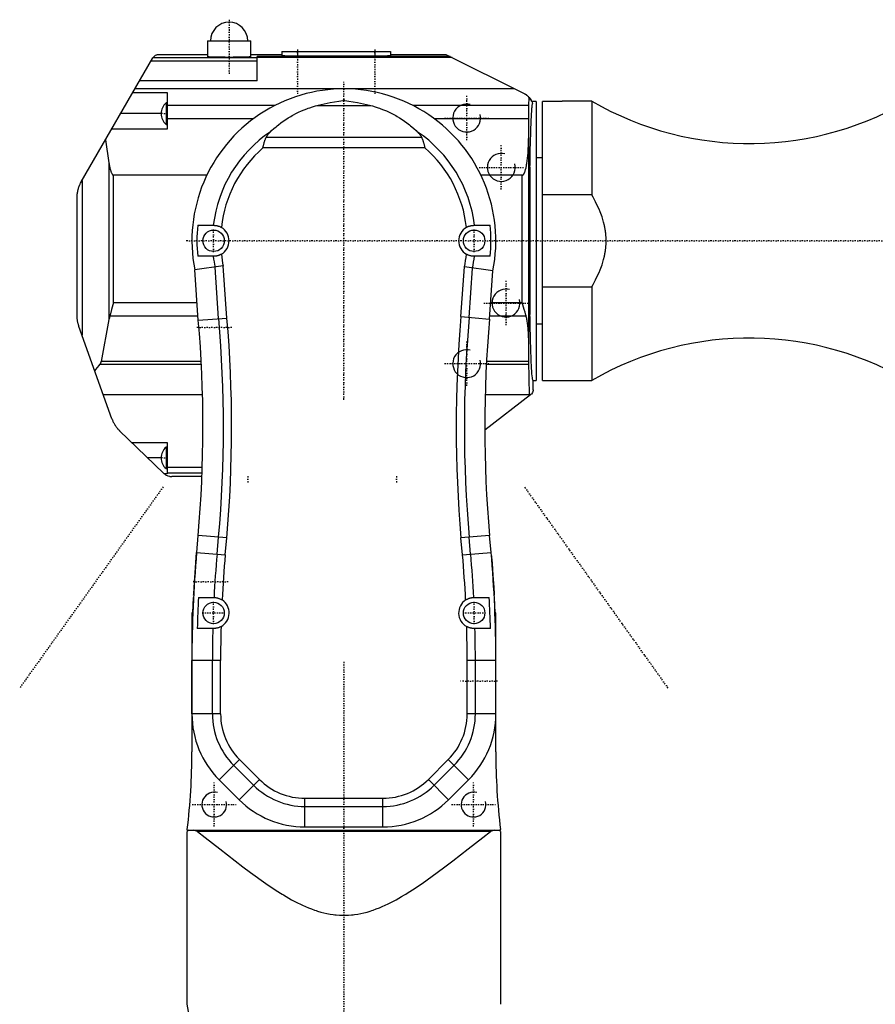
# Model space of a CAD drawing. Extents: x -216 to 565, y -1 to 791.
# Tile 3 of 4: x -5 to 271, y 474 to 791. Entities that reach past the tile are written whole.
import ezdxf

# ---------------------------------------------------------------- set-up
doc = ezdxf.new("R2010")
doc.units = 0
doc.linetypes.add('CENTER', pattern=[1.5, 0.45, -0.5, 0.05, -0.5])
for name, color, linetype in [('AM_0', 7, 'CONTINUOUS'), ('AM_10', 7, 'CONTINUOUS'), ('AM_7', 7, 'CENTER')]:
    doc.layers.add(name, color=color, linetype=linetype)

msp = doc.modelspace()

# ---------------------------------------------------------------- linework, layer by layer
at = {"layer": 'AM_0', "color": 7, "linetype": 'CONTINUOUS'}
for p, q in [((56, 784.5), (56, 779.35)), ((56, 784.5), (70, 784.5)), ((70, 779.35), (70, 784.5)), ((15.34, 739.02), (38.42, 779)), ((37.89, 778.08), (72, 778.08)), ((38.47, 779.08), (72, 779.08)), ((56, 780), (40.15, 780)), ((80, 780), (70, 780)), ((134.22, 779.39), (72, 779.39)), ((72, 771.59), (72, 779.39)), ((134.86, 779.07), (72, 779.07)), ((80, 781), (80, 779.67)), ((80, 781), (115, 781)), ((85, 781), (85, 779.54)), ((110, 779.54), (85, 779.54)), ((110, 781), (110, 779.54)), ((115, 781), (115, 779.67)), ((133, 780), (115, 780)), ((158.24, 767.38), (133, 780)), ((72, 771.59), (34.14, 771.59)), ((155, 769), (32.65, 769)), ((31.95, 767.79), (43, 767.79)), ((43, 767.79), (43, 756)), ((99.71, 765.21), (100.29, 765.21)), ((159.61, 763.67), (159.77, 766.19)), ((43, 764.45), (42.66, 764.45)), ((42.66, 764.45), (42.66, 757.55)), ((77.77, 763.67), (43, 763.67)), ((91.26, 763.63), (108.74, 763.63)), ((159.61, 763.67), (122.23, 763.67)), ((159.58, 681.08), (159.61, 763.67)), ((162, 764.96), (160.56, 764.96)), ((162, 764.96), (162, 675)), ((164, 675), (164, 764.96)), ((169, 764.96), (164, 764.96)), ((179.96, 765), (171, 765)), ((179.96, 765), (179.96, 734.79)), ((41.1, 761), (28.03, 761)), ((70.74, 759.3), (43, 759.3)), ((159.56, 759.3), (129.26, 759.3)), ((43, 756), (25.14, 756)), ((42.66, 757.55), (43, 757.55)), ((23.16, 752.56), (24.26, 745.1)), ((74.95, 753.4), (125.05, 753.4)), ((126.08, 750), (73.92, 750)), ((164, 746.75), (162, 746.75)), ((24.26, 745.1), (24.26, 694.66)), ((160, 743.8), (160, 696.2)), ((55.8, 741.16), (25.74, 741.16)), ((25.74, 700), (25.74, 741.16)), ((157.53, 741.16), (144.2, 741.16)), ((157.53, 700), (157.53, 741.16)), ((15.6, 739.47), (15.6, 689.53)), ((14, 695.75), (14, 734.02)), ((179.96, 734.79), (164, 734.79)), ((52.86, 725), (58, 725)), ((142, 725), (147.14, 725)), ((58, 715), (52.86, 715)), ((147.14, 715), (142, 715)), ((61.09, 711.88), (51.9, 710.64)), ((59.62, 694.91), (58.46, 711.51)), ((62.26, 695.1), (61.09, 711.88)), ((137.73, 695.55), (138.85, 711.6)), ((148.03, 710.32), (138.85, 711.6)), ((140.37, 695.32), (141.48, 711.22)), ((53.03, 694.45), (51.9, 710.64)), ((146.95, 694.74), (148.03, 710.32)), ((164, 705.21), (179.96, 705.21)), ((179.96, 705.21), (179.96, 675)), ((52.65, 700), (25.74, 700)), ((157.53, 700), (147.31, 700)), ((52.95, 695.72), (24.51, 695.72)), ((137.73, 695.55), (146.96, 694.74)), ((158.76, 695.72), (147.01, 695.72)), ((25.21, 662.57), (14.58, 692.39)), ((24.26, 694.66), (21.69, 681.08)), ((53.03, 694.45), (62.29, 695.1)), ((162, 693.25), (164, 693.25)), ((54.05, 680.08), (21.24, 680.08)), ((54, 681.08), (21.69, 681.08)), ((159.59, 680.08), (145.95, 680.08)), ((159.58, 681.08), (146, 681.08)), ((159.85, 670.37), (159.58, 681.08)), ((161, 675), (162, 675)), ((161, 671.98), (161, 675)), ((164, 675), (179.96, 675)), ((54.42, 670.37), (22.43, 670.37)), ((145.44, 659), (160.22, 670.4)), ((159.85, 670.37), (145.58, 670.37)), ((159.85, 670.11), (159.85, 670.37)), ((41.81, 645.12), (27.69, 658.73)), ((31.56, 655), (43, 655)), ((43, 655), (43, 644.84)), ((43, 653.45), (42.66, 653.45)), ((42.66, 653.45), (42.66, 646.55)), ((41.1, 650), (36.75, 650)), ((43, 644.84), (42.13, 644.84)), ((42.66, 646.55), (43, 646.55)), ((54.35, 646.86), (43, 646.86)), ((54.29, 645.05), (43, 645.05)), ((54.25, 644), (44.58, 644)), ((52.56, 619.54), (53.04, 625.02)), ((62.25, 624.21), (53.04, 625.02)), ((59.13, 618.96), (59.61, 624.44)), ((61.77, 618.73), (62.25, 624.21)), ((146.96, 625.02), (137.75, 624.21)), ((138.23, 618.73), (137.75, 624.21)), ((140.87, 618.96), (140.39, 624.44)), ((147.44, 619.54), (146.96, 625.02)), ((51.89, 611.38), (52.52, 619.54)), ((52.52, 619.54), (61.77, 618.73)), ((138.23, 618.73), (147.48, 619.54)), ((147.57, 618.41), (147.6, 618.04)), ((51.69, 608.09), (51.92, 611.68)), ((51.58, 606.2), (51.69, 608.09)), ((51.3, 600), (51.52, 605)), ((51.56, 605.7), (51.58, 606.2)), ((53.12, 605), (58.13, 605)), ((141.87, 605), (146.88, 605)), ((148.42, 606.2), (148.44, 605.7)), ((148.48, 605), (148.7, 600)), ((51, 600), (51, 555.17)), ((51.3, 600), (51, 600)), ((149, 600), (148.7, 600)), ((149, 555.17), (149, 600)), ((58, 595), (52.73, 595)), ((147.27, 595), (142, 595)), ((51, 567.43), (51, 584.68)), ((60.25, 584.68), (51, 584.68)), ((57.6, 567.43), (57.6, 584.68)), ((60.25, 567.43), (60.25, 584.68)), ((149, 584.68), (139.75, 584.68)), ((139.75, 567.43), (139.75, 584.68)), ((142.4, 567.43), (142.4, 584.68)), ((149, 567.43), (149, 584.68)), ((60.25, 567.43), (51, 567.43)), ((149, 567.43), (139.75, 567.43)), ((66.33, 552.75), (59.79, 546.21)), ((72.76, 546.33), (66.33, 552.75)), ((127.24, 546.33), (133.67, 552.75)), ((140.21, 546.21), (133.67, 552.75)), ((70.88, 544.45), (64.45, 550.88)), ((129.12, 544.45), (135.55, 550.88)), ((66.22, 539.79), (59.79, 546.21)), ((72.76, 546.33), (66.22, 539.79)), ((133.78, 539.79), (127.24, 546.33)), ((133.78, 539.79), (140.21, 546.21)), ((87.43, 531), (87.43, 540.25)), ((87.43, 540.25), (112.57, 540.25)), ((112.57, 531), (112.57, 540.25)), ((87.43, 537.6), (112.57, 537.6)), ((87.43, 531), (112.57, 531)), ((49.5, 530), (49.5, 530.16)), ((50, 530), (49.5, 529.5)), ((49.5, 530), (150.5, 530)), ((49.5, 473.81), (49.5, 529.5)), ((52.75, 529.5), (51.48, 530)), ((147.25, 529.5), (52.75, 529.5)), ((148.52, 530), (147.25, 529.5)), ((150.5, 529.5), (150, 530)), ((150.5, 530), (150.5, 530.16)), ((150.5, 529.5), (150.5, 473.81))]:
    msp.add_line(p, q, dxfattribs=at)
for points in [[(38.47, 779.08, 0), (38.47, 779.08, 0), (38.47, 779.08, 0), (38.47, 779.08, 0), (38.47, 779.08, 0), (38.47, 779.08, 0), (38.47, 779.08, 0), (38.47, 779.07, 0), (38.46, 779.07, 0), (38.46, 779.07, 0), (38.46, 779.06, 0), (38.46, 779.06, 0), (38.46, 779.06, 0), (38.45, 779.05, 0), (38.45, 779.05, 0), (38.45, 779.04, 0), (38.44, 779.03, 0), (38.44, 779.03, 0), (38.44, 779.02, 0), (38.43, 779.02, 0), (38.43, 779.01, 0), (38.43, 779, 0), (38.42, 779, 0)], [(40.15, 780, 0), (40.15, 780, 0), (40.15, 780, 0), (40.15, 780, 0), (40.15, 780, 0), (40.14, 780, 0), (40.14, 780, 0), (40.14, 780, 0), (40.13, 780, 0), (40.13, 780, 0), (40.13, 780, 0), (40.13, 780, 0), (40.13, 780, 0), (40.12, 780, 0), (40.12, 780, 0), (40.12, 780, 0), (40.11, 780, 0), (40.11, 780, 0), (40.11, 780, 0), (40.11, 780, 0), (40.1, 780, 0), (40.1, 780, 0), (40.1, 780, 0), (40.1, 780, 0), (40.09, 780, 0), (40.09, 780, 0), (40.09, 780, 0), (40.09, 780, 0), (40.09, 780, 0), (40.08, 780, 0), (40.08, 780, 0), (40.08, 780, 0), (40.07, 780, 0), (40.07, 780, 0), (40.07, 780, 0), (40.07, 780, 0), (40.06, 780, 0), (40.06, 780, 0), (40.06, 780, 0), (40.05, 780, 0), (40.05, 780, 0), (40.05, 780, 0), (40.05, 780, 0), (40.05, 780, 0), (40.03, 780, 0), (40.02, 780, 0), (40, 779.99, 0), (39.99, 779.99, 0), (39.98, 779.99, 0), (39.96, 779.99, 0), (39.94, 779.99, 0), (39.92, 779.99, 0), (39.91, 779.98, 0), (39.89, 779.98, 0), (39.88, 779.98, 0), (39.87, 779.98, 0), (39.85, 779.98, 0), (39.83, 779.97, 0), (39.82, 779.97, 0), (39.77, 779.96, 0), (39.66, 779.94, 0), (39.55, 779.91, 0), (39.2, 779.76, 0), (38.68, 779.35, 0), (38.47, 779.08, 0)], [(70, 779.35, 0), (70, 779.34, 0), (69.99, 779.34, 0), (69.98, 779.33, 0), (69.97, 779.33, 0), (69.96, 779.33, 0), (69.94, 779.32, 0), (69.91, 779.32, 0), (69.88, 779.31, 0), (69.83, 779.31, 0), (69.79, 779.3, 0), (69.76, 779.3, 0), (69.73, 779.3, 0), (69.68, 779.29, 0), (69.61, 779.29, 0), (69.54, 779.28, 0), (69.47, 779.28, 0), (69.39, 779.27, 0), (69.34, 779.27, 0), (69.3, 779.27, 0), (69.21, 779.26, 0), (69.11, 779.26, 0), (69.06, 779.25, 0), (69.01, 779.25, 0), (68.9, 779.25, 0), (68.79, 779.24, 0), (68.73, 779.24, 0), (68.68, 779.24, 0), (68.55, 779.23, 0), (68.43, 779.23, 0), (68.3, 779.23, 0), (68.16, 779.22, 0), (68.02, 779.22, 0), (67.95, 779.22, 0), (67.88, 779.21, 0), (67.73, 779.21, 0), (67.58, 779.21, 0), (67.42, 779.2, 0), (67.26, 779.2, 0), (67.1, 779.2, 0), (67.02, 779.2, 0), (66.93, 779.19, 0), (66.76, 779.19, 0), (66.59, 779.19, 0), (66.41, 779.19, 0), (66.23, 779.18, 0), (66.05, 779.18, 0), (65.96, 779.18, 0), (65.87, 779.18, 0), (65.68, 779.18, 0), (65.49, 779.17, 0), (65.3, 779.17, 0), (65.1, 779.17, 0), (64.91, 779.17, 0), (64.81, 779.17, 0), (64.71, 779.17, 0), (64.52, 779.17, 0), (64.32, 779.17, 0), (64.12, 779.16, 0), (63.91, 779.16, 0), (63.71, 779.16, 0), (63.61, 779.16, 0), (63.51, 779.16, 0), (63.31, 779.16, 0), (63.1, 779.16, 0), (63, 779.16, 0), (62.9, 779.16, 0), (62.69, 779.16, 0), (62.49, 779.16, 0), (62.39, 779.16, 0), (62.29, 779.16, 0), (62.09, 779.16, 0), (61.88, 779.16, 0), (61.68, 779.17, 0), (61.48, 779.17, 0), (61.29, 779.17, 0), (61.19, 779.17, 0), (61.09, 779.17, 0), (60.9, 779.17, 0), (60.7, 779.17, 0), (60.51, 779.17, 0), (60.32, 779.18, 0), (60.13, 779.18, 0), (60.04, 779.18, 0), (59.95, 779.18, 0), (59.77, 779.18, 0), (59.59, 779.19, 0), (59.41, 779.19, 0), (59.24, 779.19, 0), (59.07, 779.19, 0), (58.98, 779.2, 0), (58.9, 779.2, 0), (58.74, 779.2, 0), (58.58, 779.2, 0), (58.42, 779.21, 0), (58.27, 779.21, 0), (58.12, 779.21, 0), (58.05, 779.22, 0), (57.98, 779.22, 0), (57.84, 779.22, 0), (57.7, 779.23, 0), (57.57, 779.23, 0), (57.45, 779.23, 0), (57.32, 779.24, 0), (57.27, 779.24, 0), (57.21, 779.24, 0), (57.1, 779.25, 0), (56.99, 779.25, 0), (56.94, 779.25, 0), (56.89, 779.26, 0), (56.79, 779.26, 0), (56.7, 779.27, 0), (56.66, 779.27, 0), (56.61, 779.27, 0), (56.53, 779.28, 0), (56.46, 779.28, 0), (56.39, 779.29, 0), (56.32, 779.29, 0), (56.27, 779.3, 0), (56.24, 779.3, 0), (56.21, 779.3, 0), (56.17, 779.31, 0), (56.12, 779.31, 0), (56.09, 779.32, 0), (56.06, 779.32, 0), (56.04, 779.33, 0), (56.03, 779.33, 0), (56.02, 779.33, 0), (56.01, 779.34, 0), (56, 779.34, 0), (56, 779.35, 0)], [(85, 779.54, 0), (84.96, 779.54, 0), (84.89, 779.54, 0), (84.82, 779.54, 0), (84.78, 779.54, 0), (84.75, 779.54, 0), (84.67, 779.54, 0), (84.6, 779.54, 0), (84.53, 779.54, 0), (84.46, 779.54, 0), (84.38, 779.54, 0), (84.35, 779.54, 0), (84.31, 779.54, 0), (84.24, 779.54, 0), (84.17, 779.54, 0), (84.1, 779.54, 0), (84.02, 779.54, 0), (83.95, 779.54, 0), (83.92, 779.54, 0), (83.88, 779.55, 0), (83.81, 779.55, 0), (83.74, 779.55, 0), (83.71, 779.55, 0), (83.67, 779.55, 0), (83.6, 779.55, 0), (83.53, 779.55, 0), (83.5, 779.55, 0), (83.46, 779.55, 0), (83.39, 779.55, 0), (83.32, 779.55, 0), (83.26, 779.55, 0), (83.19, 779.55, 0), (83.12, 779.55, 0), (83.09, 779.55, 0), (83.05, 779.55, 0), (82.99, 779.55, 0), (82.92, 779.55, 0), (82.85, 779.55, 0), (82.79, 779.56, 0), (82.72, 779.56, 0), (82.69, 779.56, 0), (82.66, 779.56, 0), (82.6, 779.56, 0), (82.53, 779.56, 0), (82.47, 779.56, 0), (82.41, 779.56, 0), (82.34, 779.56, 0), (82.31, 779.56, 0), (82.28, 779.56, 0), (82.22, 779.56, 0), (82.16, 779.56, 0), (82.1, 779.57, 0), (82.04, 779.57, 0), (81.99, 779.57, 0), (81.96, 779.57, 0), (81.93, 779.57, 0), (81.87, 779.57, 0), (81.81, 779.57, 0), (81.76, 779.57, 0), (81.7, 779.57, 0), (81.65, 779.58, 0), (81.62, 779.58, 0), (81.6, 779.58, 0), (81.54, 779.58, 0), (81.49, 779.58, 0), (81.46, 779.58, 0), (81.44, 779.58, 0), (81.39, 779.58, 0), (81.34, 779.58, 0), (81.31, 779.58, 0), (81.29, 779.58, 0), (81.24, 779.59, 0), (81.19, 779.59, 0), (81.15, 779.59, 0), (81.1, 779.59, 0), (81.06, 779.59, 0), (81.03, 779.59, 0), (81.01, 779.59, 0), (80.97, 779.6, 0), (80.93, 779.6, 0), (80.88, 779.6, 0), (80.84, 779.6, 0), (80.8, 779.6, 0), (80.78, 779.6, 0), (80.76, 779.6, 0), (80.73, 779.6, 0), (80.69, 779.61, 0), (80.65, 779.61, 0), (80.62, 779.61, 0), (80.58, 779.61, 0), (80.56, 779.61, 0), (80.55, 779.61, 0), (80.52, 779.61, 0), (80.48, 779.62, 0), (80.45, 779.62, 0), (80.42, 779.62, 0), (80.39, 779.62, 0), (80.38, 779.62, 0), (80.37, 779.62, 0), (80.34, 779.63, 0), (80.31, 779.63, 0), (80.29, 779.63, 0), (80.27, 779.63, 0), (80.24, 779.63, 0), (80.23, 779.63, 0), (80.22, 779.63, 0), (80.2, 779.64, 0), (80.18, 779.64, 0), (80.17, 779.64, 0), (80.16, 779.64, 0), (80.14, 779.64, 0), (80.13, 779.64, 0), (80.12, 779.64, 0), (80.11, 779.65, 0), (80.1, 779.65, 0), (80.08, 779.65, 0), (80.07, 779.65, 0), (80.06, 779.65, 0), (80.05, 779.65, 0), (80.04, 779.66, 0), (80.04, 779.66, 0), (80.03, 779.66, 0), (80.02, 779.66, 0), (80.02, 779.66, 0), (80.01, 779.66, 0), (80.01, 779.67, 0), (80, 779.67, 0), (80, 779.67, 0), (80, 779.67, 0), (80, 779.67, 0), (80, 779.67, 0)], [(115, 779.67, 0), (115, 779.67, 0), (115, 779.67, 0), (115, 779.67, 0), (115, 779.67, 0), (114.99, 779.67, 0), (114.99, 779.66, 0), (114.98, 779.66, 0), (114.98, 779.66, 0), (114.97, 779.66, 0), (114.96, 779.66, 0), (114.96, 779.66, 0), (114.95, 779.65, 0), (114.94, 779.65, 0), (114.93, 779.65, 0), (114.92, 779.65, 0), (114.9, 779.65, 0), (114.89, 779.65, 0), (114.88, 779.64, 0), (114.87, 779.64, 0), (114.86, 779.64, 0), (114.84, 779.64, 0), (114.83, 779.64, 0), (114.82, 779.64, 0), (114.8, 779.64, 0), (114.78, 779.63, 0), (114.77, 779.63, 0), (114.76, 779.63, 0), (114.73, 779.63, 0), (114.71, 779.63, 0), (114.69, 779.63, 0), (114.66, 779.63, 0), (114.63, 779.62, 0), (114.62, 779.62, 0), (114.61, 779.62, 0), (114.58, 779.62, 0), (114.55, 779.62, 0), (114.52, 779.62, 0), (114.48, 779.61, 0), (114.45, 779.61, 0), (114.44, 779.61, 0), (114.42, 779.61, 0), (114.38, 779.61, 0), (114.35, 779.61, 0), (114.31, 779.61, 0), (114.27, 779.6, 0), (114.24, 779.6, 0), (114.22, 779.6, 0), (114.2, 779.6, 0), (114.16, 779.6, 0), (114.12, 779.6, 0), (114.07, 779.6, 0), (114.03, 779.6, 0), (113.99, 779.59, 0), (113.97, 779.59, 0), (113.94, 779.59, 0), (113.9, 779.59, 0), (113.85, 779.59, 0), (113.81, 779.59, 0), (113.76, 779.59, 0), (113.71, 779.58, 0), (113.69, 779.58, 0), (113.66, 779.58, 0), (113.61, 779.58, 0), (113.56, 779.58, 0), (113.54, 779.58, 0), (113.51, 779.58, 0), (113.46, 779.58, 0), (113.4, 779.58, 0), (113.38, 779.58, 0), (113.35, 779.58, 0), (113.3, 779.57, 0), (113.24, 779.57, 0), (113.19, 779.57, 0), (113.13, 779.57, 0), (113.07, 779.57, 0), (113.04, 779.57, 0), (113.01, 779.57, 0), (112.96, 779.57, 0), (112.9, 779.57, 0), (112.84, 779.56, 0), (112.78, 779.56, 0), (112.72, 779.56, 0), (112.69, 779.56, 0), (112.66, 779.56, 0), (112.59, 779.56, 0), (112.53, 779.56, 0), (112.47, 779.56, 0), (112.4, 779.56, 0), (112.34, 779.56, 0), (112.31, 779.56, 0), (112.28, 779.56, 0), (112.21, 779.56, 0), (112.15, 779.55, 0), (112.08, 779.55, 0), (112.01, 779.55, 0), (111.95, 779.55, 0), (111.91, 779.55, 0), (111.88, 779.55, 0), (111.81, 779.55, 0), (111.74, 779.55, 0), (111.68, 779.55, 0), (111.61, 779.55, 0), (111.54, 779.55, 0), (111.5, 779.55, 0), (111.47, 779.55, 0), (111.4, 779.55, 0), (111.33, 779.55, 0), (111.29, 779.55, 0), (111.26, 779.55, 0), (111.19, 779.55, 0), (111.12, 779.55, 0), (111.08, 779.54, 0), (111.05, 779.54, 0), (110.98, 779.54, 0), (110.9, 779.54, 0), (110.83, 779.54, 0), (110.76, 779.54, 0), (110.69, 779.54, 0), (110.65, 779.54, 0), (110.62, 779.54, 0), (110.54, 779.54, 0), (110.47, 779.54, 0), (110.4, 779.54, 0), (110.33, 779.54, 0), (110.25, 779.54, 0), (110.22, 779.54, 0), (110.18, 779.54, 0), (110.11, 779.54, 0), (110.04, 779.54, 0), (110, 779.54, 0)], [(91.26, 763.63, 0), (92.7, 763.98, 0), (95.58, 764.58, 0), (98.37, 765.04, 0), (99.71, 765.21, 0)], [(100.29, 765.21, 0), (101.63, 765.04, 0), (104.42, 764.58, 0), (107.3, 763.98, 0), (108.74, 763.63, 0)], [(159.77, 766.19, 0), (159.73, 766.24, 0), (159.66, 766.32, 0), (159.59, 766.39, 0), (159.55, 766.43, 0), (159.51, 766.47, 0), (159.43, 766.55, 0), (159.35, 766.62, 0), (159.27, 766.69, 0), (159.19, 766.76, 0), (159.1, 766.83, 0), (159.06, 766.86, 0), (159.02, 766.9, 0), (158.93, 766.96, 0), (158.84, 767.02, 0), (158.75, 767.08, 0), (158.66, 767.14, 0), (158.57, 767.2, 0), (158.52, 767.23, 0), (158.48, 767.25, 0), (158.38, 767.31, 0), (158.28, 767.36, 0), (158.24, 767.38, 0)], [(159.77, 766.19, 0), (160, 765.92, 0), (160.38, 765.31, 0), (160.68, 764.66, 0), (160.8, 764.32, 0)], [(76.33, 755.18, 0), (76.69, 755.52, 0), (77.4, 756.17, 0), (78.14, 756.8, 0), (78.51, 757.11, 0), (78.89, 757.41, 0), (79.66, 758, 0), (80.44, 758.56, 0), (81.23, 759.11, 0), (82.05, 759.63, 0), (82.87, 760.12, 0), (83.29, 760.36, 0), (83.71, 760.6, 0), (84.56, 761.05, 0), (85.42, 761.47, 0), (86.29, 761.87, 0), (87.18, 762.25, 0), (88.07, 762.6, 0), (88.52, 762.77, 0), (88.97, 762.93, 0), (89.88, 763.23, 0), (90.8, 763.5, 0), (91.26, 763.63, 0)], [(108.74, 763.63, 0), (109.2, 763.5, 0), (110.12, 763.23, 0), (111.03, 762.93, 0), (111.48, 762.77, 0), (111.93, 762.6, 0), (112.82, 762.25, 0), (113.71, 761.87, 0), (114.58, 761.47, 0), (115.44, 761.05, 0), (116.29, 760.6, 0), (116.71, 760.36, 0), (117.13, 760.12, 0), (117.95, 759.63, 0), (118.77, 759.11, 0), (119.56, 758.56, 0), (120.34, 758, 0), (121.11, 757.41, 0), (121.49, 757.11, 0), (121.86, 756.8, 0), (122.6, 756.17, 0), (123.31, 755.52, 0), (123.67, 755.18, 0)], [(160, 743.8, 0), (160.01, 744.69, 0), (160.05, 746.42, 0), (160.08, 748.09, 0), (160.1, 748.9, 0), (160.11, 749.69, 0), (160.15, 751.24, 0), (160.19, 752.72, 0), (160.23, 754.12, 0), (160.27, 755.45, 0), (160.32, 756.71, 0), (160.34, 757.3, 0), (160.36, 757.88, 0), (160.41, 758.97, 0), (160.46, 759.98, 0), (160.51, 760.9, 0), (160.56, 761.73, 0), (160.61, 762.47, 0), (160.64, 762.8, 0), (160.66, 763.12, 0), (160.72, 763.67, 0), (160.77, 764.13, 0), (160.8, 764.32, 0)], [(171, 765, 0), (171, 765, 0), (171, 765, 0), (171, 765, 0), (171, 765, 0), (171, 765, 0), (171, 765, 0), (170.99, 765, 0), (170.99, 765, 0), (170.99, 765, 0), (170.99, 765, 0), (170.98, 765, 0), (170.98, 765, 0), (170.98, 765, 0), (170.97, 765, 0), (170.97, 765, 0), (170.96, 765, 0), (170.96, 765, 0), (170.95, 765, 0), (170.95, 765, 0), (170.94, 765, 0), (170.94, 765, 0), (170.93, 765, 0), (170.93, 765, 0), (170.92, 765, 0), (170.91, 765, 0), (170.91, 765, 0), (170.9, 765, 0), (170.89, 765, 0), (170.88, 765, 0), (170.87, 764.99, 0), (170.86, 764.99, 0), (170.85, 764.99, 0), (170.85, 764.99, 0), (170.84, 764.99, 0), (170.83, 764.99, 0), (170.82, 764.99, 0), (170.81, 764.99, 0), (170.79, 764.99, 0), (170.78, 764.99, 0), (170.77, 764.99, 0), (170.77, 764.99, 0), (170.75, 764.99, 0), (170.74, 764.99, 0), (170.72, 764.99, 0), (170.71, 764.99, 0), (170.69, 764.99, 0), (170.68, 764.99, 0), (170.68, 764.99, 0), (170.66, 764.99, 0), (170.64, 764.99, 0), (170.63, 764.98, 0), (170.61, 764.98, 0), (170.59, 764.98, 0), (170.58, 764.98, 0), (170.57, 764.98, 0), (170.56, 764.98, 0), (170.54, 764.98, 0), (170.52, 764.98, 0), (170.5, 764.98, 0), (170.48, 764.98, 0), (170.47, 764.98, 0), (170.46, 764.98, 0), (170.44, 764.98, 0), (170.42, 764.98, 0), (170.41, 764.98, 0), (170.4, 764.98, 0), (170.38, 764.98, 0), (170.36, 764.98, 0), (170.35, 764.98, 0), (170.34, 764.98, 0), (170.32, 764.97, 0), (170.3, 764.97, 0), (170.28, 764.97, 0), (170.26, 764.97, 0), (170.23, 764.97, 0), (170.22, 764.97, 0), (170.21, 764.97, 0), (170.19, 764.97, 0), (170.16, 764.97, 0), (170.14, 764.97, 0), (170.12, 764.97, 0), (170.09, 764.97, 0), (170.08, 764.97, 0), (170.07, 764.97, 0), (170.04, 764.97, 0), (170.02, 764.97, 0), (169.99, 764.97, 0), (169.97, 764.97, 0), (169.94, 764.97, 0), (169.93, 764.97, 0), (169.91, 764.96, 0), (169.89, 764.96, 0), (169.86, 764.96, 0), (169.83, 764.96, 0), (169.81, 764.96, 0), (169.78, 764.96, 0), (169.77, 764.96, 0), (169.75, 764.96, 0), (169.72, 764.96, 0), (169.7, 764.96, 0), (169.67, 764.96, 0), (169.64, 764.96, 0), (169.61, 764.96, 0), (169.6, 764.96, 0), (169.58, 764.96, 0), (169.56, 764.96, 0), (169.53, 764.96, 0), (169.51, 764.96, 0), (169.5, 764.96, 0), (169.47, 764.96, 0), (169.44, 764.96, 0), (169.43, 764.96, 0), (169.41, 764.96, 0), (169.38, 764.96, 0), (169.36, 764.96, 0), (169.33, 764.96, 0), (169.3, 764.96, 0), (169.27, 764.96, 0), (169.26, 764.96, 0), (169.24, 764.96, 0), (169.21, 764.96, 0), (169.18, 764.96, 0), (169.16, 764.96, 0), (169.13, 764.96, 0), (169.1, 764.96, 0), (169.08, 764.96, 0), (169.07, 764.96, 0), (169.04, 764.96, 0), (169.01, 764.96, 0), (169, 764.96, 0)], [(73.92, 750, 0), (73.92, 750, 0), (73.92, 750, 0), (73.92, 750, 0), (73.92, 750, 0), (73.92, 750, 0), (73.92, 750, 0), (73.92, 750, 0), (73.92, 750, 0), (73.92, 750, 0), (73.92, 750, 0), (73.92, 750, 0), (73.92, 750, 0), (73.92, 750, 0), (73.92, 750, 0), (73.92, 750, 0), (73.92, 750, 0), (73.92, 750, 0), (73.92, 750, 0), (73.92, 750, 0), (73.92, 750, 0), (73.92, 750, 0), (73.92, 750, 0), (73.92, 750, 0), (73.92, 750, 0), (73.92, 750, 0), (73.92, 750, 0), (73.92, 750, 0), (73.92, 750, 0), (73.92, 750, 0), (73.92, 750, 0), (73.92, 750, 0), (73.92, 750, 0), (73.92, 750, 0), (73.92, 750, 0), (73.92, 750, 0), (73.92, 750, 0), (73.92, 750, 0), (73.92, 750, 0), (73.92, 750, 0), (73.92, 750, 0), (73.92, 750, 0), (73.92, 750, 0), (73.92, 750, 0), (73.92, 750, 0), (73.92, 750, 0), (73.92, 750, 0), (73.92, 750, 0), (73.92, 750, 0), (73.92, 750, 0), (73.92, 750, 0), (73.92, 750, 0), (73.92, 750, 0), (73.92, 750, 0), (73.92, 750, 0), (73.92, 750, 0), (73.92, 750, 0), (73.92, 750, 0), (73.92, 750, 0), (73.92, 750, 0), (73.92, 750, 0), (73.92, 750, 0), (73.92, 750, 0), (73.92, 750, 0), (73.92, 750, 0), (73.92, 750, 0), (73.92, 750, 0), (73.92, 750, 0), (73.92, 750.01, 0), (73.92, 750.01, 0), (73.92, 750.01, 0), (73.92, 750.01, 0), (73.92, 750.02, 0), (73.92, 750.02, 0), (73.92, 750.04, 0), (73.93, 750.08, 0), (73.93, 750.09, 0), (73.94, 750.11, 0), (73.94, 750.14, 0), (73.95, 750.18, 0), (73.98, 750.29, 0), (74.02, 750.49, 0), (74.05, 750.59, 0), (74.07, 750.69, 0), (74.12, 750.89, 0), (74.17, 751.09, 0), (74.22, 751.28, 0), (74.27, 751.48, 0), (74.33, 751.67, 0), (74.35, 751.76, 0), (74.38, 751.86, 0), (74.44, 752.05, 0), (74.5, 752.24, 0), (74.56, 752.42, 0), (74.63, 752.6, 0), (74.7, 752.78, 0), (74.73, 752.87, 0), (74.77, 752.96, 0), (74.84, 753.14, 0), (74.91, 753.31, 0), (74.95, 753.4, 0)], [(74.95, 753.4, 0), (74.98, 753.46, 0), (75.04, 753.57, 0), (75.09, 753.67, 0), (75.12, 753.73, 0), (75.15, 753.78, 0), (75.22, 753.88, 0), (75.29, 753.98, 0), (75.36, 754.08, 0), (75.43, 754.18, 0), (75.51, 754.28, 0), (75.55, 754.33, 0), (75.58, 754.38, 0), (75.67, 754.47, 0), (75.75, 754.57, 0), (75.83, 754.67, 0), (75.92, 754.76, 0), (76.01, 754.86, 0), (76.05, 754.91, 0), (76.1, 754.95, 0), (76.19, 755.05, 0), (76.29, 755.14, 0), (76.33, 755.18, 0)], [(123.67, 755.18, 0), (123.71, 755.14, 0), (123.81, 755.05, 0), (123.9, 754.95, 0), (123.95, 754.91, 0), (123.99, 754.86, 0), (124.08, 754.76, 0), (124.17, 754.67, 0), (124.25, 754.57, 0), (124.33, 754.47, 0), (124.42, 754.38, 0), (124.45, 754.33, 0), (124.49, 754.28, 0), (124.57, 754.18, 0), (124.64, 754.08, 0), (124.71, 753.98, 0), (124.78, 753.88, 0), (124.85, 753.78, 0), (124.88, 753.73, 0), (124.91, 753.67, 0), (124.96, 753.57, 0), (125.02, 753.46, 0), (125.05, 753.4, 0)], [(125.05, 753.4, 0), (125.09, 753.3, 0), (125.18, 753.11, 0), (125.26, 752.91, 0), (125.3, 752.81, 0), (125.33, 752.7, 0), (125.41, 752.5, 0), (125.48, 752.29, 0), (125.55, 752.08, 0), (125.61, 751.87, 0), (125.68, 751.65, 0), (125.71, 751.54, 0), (125.74, 751.43, 0), (125.8, 751.22, 0), (125.85, 751.02, 0), (125.9, 750.82, 0), (125.94, 750.64, 0), (125.98, 750.48, 0), (126, 750.4, 0), (126.01, 750.33, 0), (126.04, 750.19, 0), (126.06, 750.12, 0), (126.07, 750.1, 0), (126.07, 750.08, 0), (126.07, 750.07, 0), (126.07, 750.06, 0), (126.08, 750.03, 0), (126.08, 750.01, 0), (126.08, 750.01, 0), (126.08, 750, 0), (126.08, 750, 0), (126.08, 750, 0), (126.08, 750, 0), (126.08, 750, 0), (126.08, 750, 0), (126.08, 750, 0), (126.08, 750, 0), (126.08, 750, 0), (126.08, 750, 0), (126.08, 750, 0), (126.08, 750, 0), (126.08, 750, 0), (126.08, 750, 0), (126.08, 750, 0), (126.08, 750, 0), (126.08, 750, 0), (126.08, 750, 0), (126.08, 750, 0), (126.08, 750, 0), (126.08, 750, 0), (126.08, 750, 0), (126.08, 750, 0), (126.08, 750, 0), (126.08, 750, 0), (126.08, 750, 0), (126.08, 750, 0), (126.08, 750, 0), (126.08, 750, 0), (126.08, 750, 0), (126.08, 750, 0), (126.08, 750, 0), (126.08, 750, 0), (126.08, 750, 0), (126.08, 750, 0), (126.08, 750, 0), (126.08, 750, 0), (126.08, 750, 0), (126.08, 750, 0), (126.08, 750, 0), (126.08, 750, 0), (126.08, 750, 0), (126.08, 750, 0), (126.08, 750, 0), (126.08, 750, 0), (126.08, 750, 0), (126.08, 750, 0), (126.08, 750, 0), (126.08, 750, 0), (126.08, 750, 0), (126.08, 750, 0), (126.08, 750, 0), (126.08, 750, 0), (126.08, 750, 0), (126.08, 750, 0), (126.08, 750, 0), (126.08, 750, 0), (126.08, 750, 0), (126.08, 750, 0), (126.08, 750, 0), (126.08, 750, 0), (126.08, 750, 0), (126.08, 750, 0), (126.08, 750, 0), (126.08, 750, 0), (126.08, 750, 0), (126.08, 750, 0), (126.08, 750, 0), (126.08, 750, 0), (126.08, 750, 0), (126.08, 750, 0), (126.08, 750, 0), (126.08, 750, 0), (126.08, 750, 0), (126.08, 750, 0), (126.08, 750, 0), (126.08, 750, 0), (126.08, 750, 0), (126.08, 750, 0), (126.08, 750, 0), (126.08, 750, 0), (126.08, 750, 0), (126.08, 750, 0), (126.08, 750, 0)], [(157.53, 741.16, 0), (157.54, 741.16, 0), (157.54, 741.16, 0), (157.54, 741.16, 0), (157.55, 741.16, 0), (157.55, 741.16, 0), (157.55, 741.16, 0), (157.56, 741.16, 0), (157.56, 741.16, 0), (157.57, 741.16, 0), (157.57, 741.16, 0), (157.58, 741.16, 0), (157.58, 741.16, 0), (157.58, 741.16, 0), (157.59, 741.16, 0), (157.59, 741.17, 0), (157.6, 741.17, 0), (157.6, 741.17, 0), (157.6, 741.17, 0), (157.61, 741.17, 0), (157.61, 741.17, 0), (157.62, 741.17, 0), (157.62, 741.17, 0), (157.62, 741.17, 0), (157.63, 741.17, 0), (157.63, 741.17, 0), (157.63, 741.18, 0), (157.64, 741.18, 0), (157.64, 741.18, 0), (157.64, 741.18, 0), (157.65, 741.18, 0), (157.65, 741.18, 0), (157.66, 741.18, 0), (157.66, 741.19, 0), (157.66, 741.19, 0), (157.67, 741.19, 0), (157.67, 741.19, 0), (157.68, 741.19, 0), (157.68, 741.19, 0), (157.69, 741.2, 0), (157.69, 741.2, 0), (157.69, 741.2, 0), (157.7, 741.2, 0), (157.7, 741.2, 0), (157.72, 741.21, 0), (157.75, 741.23, 0), (157.78, 741.25, 0), (157.79, 741.26, 0), (157.8, 741.27, 0), (157.83, 741.3, 0), (157.86, 741.32, 0), (157.89, 741.35, 0), (157.92, 741.39, 0), (157.94, 741.42, 0), (157.96, 741.44, 0), (157.97, 741.46, 0), (158, 741.5, 0), (158.03, 741.54, 0), (158.04, 741.56, 0), (158.06, 741.58, 0), (158.08, 741.63, 0), (158.11, 741.68, 0), (158.12, 741.7, 0), (158.14, 741.73, 0), (158.17, 741.78, 0), (158.19, 741.84, 0), (158.22, 741.9, 0), (158.25, 741.96, 0), (158.27, 742.02, 0), (158.29, 742.05, 0), (158.3, 742.09, 0), (158.33, 742.15, 0), (158.35, 742.22, 0), (158.44, 742.48, 0), (158.59, 743, 0), (158.73, 743.58, 0), (158.87, 744.24, 0), (158.93, 744.6, 0), (158.99, 744.97, 0), (159.1, 745.76, 0), (159.2, 746.6, 0), (159.29, 747.49, 0), (159.37, 748.42, 0), (159.43, 749.39, 0), (159.45, 749.89, 0), (159.48, 750.39, 0), (159.51, 751.41, 0), (159.53, 752.44, 0), (159.53, 752.96, 0)], [(24.26, 745.1, 0), (24.29, 744.9, 0), (24.36, 744.5, 0), (24.43, 744.13, 0), (24.46, 743.95, 0), (24.5, 743.77, 0), (24.57, 743.43, 0), (24.65, 743.12, 0), (24.73, 742.83, 0), (24.81, 742.55, 0), (24.89, 742.3, 0), (24.93, 742.19, 0), (24.97, 742.08, 0), (25.06, 741.88, 0), (25.15, 741.7, 0), (25.2, 741.61, 0), (25.21, 741.58, 0), (25.23, 741.56, 0), (25.24, 741.55, 0), (25.24, 741.54, 0), (25.26, 741.51, 0), (25.27, 741.49, 0), (25.29, 741.47, 0), (25.3, 741.45, 0), (25.32, 741.43, 0), (25.33, 741.42, 0), (25.33, 741.41, 0), (25.35, 741.39, 0), (25.36, 741.37, 0), (25.38, 741.36, 0), (25.39, 741.34, 0), (25.41, 741.33, 0), (25.42, 741.32, 0), (25.42, 741.31, 0), (25.44, 741.3, 0), (25.45, 741.28, 0), (25.46, 741.28, 0), (25.47, 741.27, 0), (25.49, 741.26, 0), (25.5, 741.25, 0), (25.51, 741.24, 0), (25.52, 741.24, 0), (25.53, 741.23, 0), (25.55, 741.22, 0), (25.56, 741.21, 0), (25.58, 741.2, 0), (25.59, 741.19, 0), (25.6, 741.19, 0), (25.61, 741.19, 0), (25.62, 741.18, 0), (25.64, 741.18, 0), (25.65, 741.17, 0), (25.67, 741.17, 0), (25.68, 741.16, 0), (25.69, 741.16, 0), (25.7, 741.16, 0), (25.72, 741.16, 0), (25.73, 741.16, 0), (25.74, 741.16, 0)], [(14, 734.02, 0), (14, 734.16, 0), (14.01, 734.46, 0), (14.03, 734.75, 0), (14.04, 734.89, 0), (14.05, 735.04, 0), (14.09, 735.32, 0), (14.13, 735.61, 0), (14.18, 735.9, 0), (14.24, 736.18, 0), (14.3, 736.47, 0), (14.34, 736.61, 0), (14.38, 736.75, 0), (14.46, 737.03, 0), (14.55, 737.3, 0), (14.65, 737.58, 0), (14.76, 737.85, 0), (14.88, 738.11, 0), (14.94, 738.25, 0), (15, 738.38, 0), (15.13, 738.64, 0), (15.27, 738.89, 0), (15.34, 739.02, 0)], [(179.96, 705.21, 0), (180.37, 705.95, 0), (181.16, 707.43, 0), (181.91, 709, 0), (182.27, 709.8, 0), (182.61, 710.63, 0), (183.23, 712.3, 0), (183.75, 714.01, 0), (183.99, 715.02, 0), (184.06, 715.31, 0), (184.11, 715.6, 0), (184.14, 715.74, 0), (184.17, 715.89, 0), (184.22, 716.18, 0), (184.27, 716.46, 0), (184.32, 716.75, 0), (184.36, 717.04, 0), (184.39, 717.32, 0), (184.41, 717.47, 0), (184.43, 717.61, 0), (184.46, 717.9, 0), (184.48, 718.18, 0), (184.5, 718.46, 0), (184.52, 718.75, 0), (184.54, 719.03, 0), (184.54, 719.17, 0), (184.55, 719.31, 0), (184.55, 719.59, 0), (184.56, 719.86, 0), (184.56, 720, 0), (184.56, 720.14, 0), (184.55, 720.41, 0), (184.55, 720.69, 0), (184.54, 720.83, 0), (184.54, 720.97, 0), (184.52, 721.25, 0), (184.5, 721.54, 0), (184.48, 721.82, 0), (184.46, 722.1, 0), (184.43, 722.39, 0), (184.41, 722.53, 0), (184.39, 722.68, 0), (184.36, 722.96, 0), (184.32, 723.25, 0), (184.27, 723.54, 0), (184.22, 723.82, 0), (184.17, 724.11, 0), (184.14, 724.26, 0), (184.11, 724.4, 0), (184.06, 724.69, 0), (183.99, 724.98, 0), (183.75, 725.99, 0), (183.23, 727.7, 0), (182.61, 729.37, 0), (182.27, 730.2, 0), (181.91, 731, 0), (181.16, 732.57, 0), (180.37, 734.05, 0), (179.96, 734.79, 0)], [(58, 725, 0), (58.05, 725, 0), (58.15, 725, 0), (58.25, 724.99, 0), (58.31, 724.99, 0), (58.37, 724.99, 0), (58.49, 724.98, 0), (58.62, 724.96, 0), (58.75, 724.94, 0), (58.89, 724.92, 0), (59.03, 724.89, 0), (59.11, 724.88, 0), (59.18, 724.86, 0), (59.33, 724.82, 0), (59.48, 724.77, 0), (59.64, 724.72, 0), (59.8, 724.67, 0), (59.95, 724.6, 0), (60.03, 724.57, 0), (60.1, 724.54, 0), (60.26, 724.46, 0), (60.41, 724.38, 0), (60.48, 724.34, 0)], [(139.52, 724.34, 0), (139.59, 724.38, 0), (139.74, 724.46, 0), (139.9, 724.54, 0), (139.97, 724.57, 0), (140.05, 724.6, 0), (140.21, 724.67, 0), (140.36, 724.72, 0), (140.52, 724.77, 0), (140.67, 724.82, 0), (140.82, 724.86, 0), (140.89, 724.88, 0), (140.97, 724.89, 0), (141.11, 724.92, 0), (141.25, 724.94, 0), (141.38, 724.96, 0), (141.51, 724.98, 0), (141.63, 724.99, 0), (141.69, 724.99, 0), (141.75, 724.99, 0), (141.85, 725, 0), (141.95, 725, 0), (142, 725, 0)], [(60.48, 715.66, 0), (60.41, 715.62, 0), (60.26, 715.54, 0), (60.1, 715.46, 0), (60.03, 715.43, 0), (59.95, 715.4, 0), (59.79, 715.33, 0), (59.64, 715.28, 0), (59.48, 715.23, 0), (59.33, 715.18, 0), (59.18, 715.14, 0), (59.11, 715.12, 0), (59.03, 715.11, 0), (58.89, 715.08, 0), (58.75, 715.06, 0), (58.62, 715.04, 0), (58.49, 715.02, 0), (58.37, 715.01, 0), (58.31, 715.01, 0), (58.25, 715.01, 0), (58.15, 715, 0), (58.05, 715, 0), (58, 715, 0)], [(142, 715, 0), (141.95, 715, 0), (141.85, 715, 0), (141.75, 715.01, 0), (141.69, 715.01, 0), (141.63, 715.01, 0), (141.51, 715.02, 0), (141.38, 715.04, 0), (141.25, 715.06, 0), (141.11, 715.08, 0), (140.97, 715.11, 0), (140.89, 715.12, 0), (140.82, 715.14, 0), (140.67, 715.18, 0), (140.52, 715.23, 0), (140.36, 715.28, 0), (140.2, 715.33, 0), (140.05, 715.4, 0), (139.97, 715.43, 0), (139.9, 715.46, 0), (139.74, 715.54, 0), (139.59, 715.62, 0), (139.52, 715.66, 0)], [(25.74, 700, 0), (25.53, 699.32, 0), (25.11, 697.89, 0), (24.7, 696.43, 0), (24.51, 695.72, 0)], [(158.76, 695.72, 0), (158.73, 695.84, 0), (158.67, 696.08, 0), (158.6, 696.31, 0), (158.57, 696.43, 0), (158.54, 696.55, 0), (158.47, 696.8, 0), (158.41, 697.04, 0), (158.16, 697.89, 0), (157.74, 699.32, 0), (157.53, 700, 0)], [(14.58, 692.39, 0), (14.55, 692.48, 0), (14.49, 692.66, 0), (14.43, 692.84, 0), (14.4, 692.93, 0), (14.38, 693.03, 0), (14.33, 693.21, 0), (14.28, 693.39, 0), (14.24, 693.58, 0), (14.2, 693.76, 0), (14.16, 693.95, 0), (14.15, 694.05, 0), (14.13, 694.14, 0), (14.1, 694.33, 0), (14.08, 694.52, 0), (14.05, 694.7, 0), (14.04, 694.89, 0), (14.02, 695.08, 0), (14.02, 695.18, 0), (14.01, 695.27, 0), (14, 695.46, 0), (14, 695.65, 0), (14, 695.75, 0)], [(24.51, 695.72, 0), (24.47, 695.56, 0), (24.38, 695.21, 0), (24.3, 694.85, 0), (24.26, 694.66, 0)], [(159.53, 688.68, 0), (159.5, 690.03, 0), (159.41, 691.56, 0), (159.38, 691.98, 0), (159.34, 692.4, 0), (159.32, 692.6, 0), (159.29, 692.8, 0), (159.25, 693.19, 0), (159.19, 693.58, 0), (159.14, 693.95, 0), (159.08, 694.3, 0), (159.01, 694.65, 0), (158.98, 694.81, 0), (158.94, 694.97, 0), (158.87, 695.29, 0), (158.8, 695.58, 0), (158.76, 695.72, 0)], [(161, 675, 0), (160.97, 675.02, 0), (160.9, 675.16, 0), (160.83, 675.44, 0), (160.8, 675.64, 0), (160.77, 675.87, 0), (160.7, 676.44, 0), (160.64, 677.14, 0), (160.58, 677.98, 0), (160.52, 678.95, 0), (160.46, 680.06, 0), (160.43, 680.65, 0), (160.4, 681.28, 0), (160.34, 682.64, 0), (160.29, 684.11, 0), (160.24, 685.69, 0), (160.19, 687.38, 0), (160.14, 689.18, 0), (160.12, 690.12, 0), (160.1, 691.07, 0), (160.06, 693.06, 0), (160.02, 695.13, 0), (160, 696.2, 0)], [(21.24, 680.08, 0), (20.97, 679.76, 0), (20.44, 679.11, 0), (19.92, 678.46, 0), (19.66, 678.13, 0)], [(21.69, 681.08, 0), (21.69, 681.05, 0), (21.67, 680.98, 0), (21.66, 680.92, 0), (21.65, 680.89, 0), (21.64, 680.85, 0), (21.62, 680.79, 0), (21.6, 680.73, 0), (21.58, 680.67, 0), (21.55, 680.61, 0), (21.53, 680.55, 0), (21.51, 680.52, 0), (21.5, 680.49, 0), (21.47, 680.44, 0), (21.44, 680.38, 0), (21.41, 680.33, 0), (21.38, 680.28, 0), (21.35, 680.23, 0), (21.34, 680.21, 0), (21.32, 680.19, 0), (21.29, 680.14, 0), (21.26, 680.1, 0), (21.24, 680.08, 0)], [(161, 671.98, 0), (161, 671.98, 0), (161, 671.98, 0), (161, 671.98, 0), (161, 671.97, 0), (161, 671.97, 0), (161, 671.97, 0), (161, 671.97, 0), (161, 671.96, 0), (161, 671.96, 0), (161, 671.96, 0), (161, 671.96, 0), (161, 671.96, 0), (161, 671.95, 0), (161, 671.95, 0), (161, 671.95, 0), (161, 671.95, 0), (161, 671.94, 0), (161, 671.94, 0), (161, 671.94, 0), (161, 671.94, 0), (161, 671.93, 0), (161, 671.93, 0), (161, 671.93, 0), (161, 671.93, 0), (161, 671.93, 0), (161, 671.92, 0), (161, 671.92, 0), (161, 671.92, 0), (161, 671.92, 0), (161, 671.91, 0), (161, 671.91, 0), (161, 671.91, 0), (161, 671.91, 0), (161, 671.91, 0), (161, 671.9, 0), (161, 671.9, 0), (161, 671.9, 0), (161, 671.89, 0), (161, 671.89, 0), (161, 671.89, 0), (161, 671.89, 0), (161, 671.89, 0), (161, 671.88, 0), (161, 671.87, 0), (161, 671.86, 0), (160.99, 671.84, 0), (160.99, 671.83, 0), (160.99, 671.82, 0), (160.99, 671.81, 0), (160.99, 671.79, 0), (160.99, 671.77, 0), (160.99, 671.76, 0), (160.98, 671.74, 0), (160.98, 671.73, 0), (160.98, 671.72, 0), (160.98, 671.7, 0), (160.98, 671.69, 0), (160.98, 671.68, 0), (160.97, 671.63, 0), (160.95, 671.53, 0), (160.92, 671.43, 0), (160.79, 671.1, 0), (160.45, 670.6, 0), (160.22, 670.4, 0)], [(25.21, 662.57, 0), (25.26, 662.45, 0), (25.35, 662.21, 0), (25.45, 661.98, 0), (25.5, 661.86, 0), (25.55, 661.74, 0), (25.66, 661.51, 0), (25.78, 661.28, 0), (25.9, 661.06, 0), (26.03, 660.83, 0), (26.16, 660.62, 0), (26.23, 660.51, 0), (26.3, 660.4, 0), (26.44, 660.19, 0), (26.59, 659.98, 0), (26.75, 659.78, 0), (26.91, 659.58, 0), (27.07, 659.38, 0), (27.16, 659.28, 0), (27.24, 659.19, 0), (27.42, 659, 0), (27.6, 658.82, 0), (27.69, 658.73, 0)], [(42.13, 644.84, 0), (42.5, 644.59, 0), (43.29, 644.22, 0), (43.78, 644.08, 0), (43.93, 644.05, 0), (44.07, 644.03, 0), (44.15, 644.02, 0), (44.16, 644.02, 0), (44.18, 644.02, 0), (44.21, 644.02, 0), (44.22, 644.02, 0), (44.23, 644.02, 0), (44.25, 644.01, 0), (44.28, 644.01, 0), (44.3, 644.01, 0), (44.33, 644.01, 0), (44.35, 644.01, 0), (44.36, 644.01, 0), (44.38, 644.01, 0), (44.4, 644, 0), (44.43, 644, 0), (44.44, 644, 0), (44.44, 644, 0), (44.45, 644, 0), (44.45, 644, 0), (44.45, 644, 0), (44.46, 644, 0), (44.46, 644, 0), (44.46, 644, 0), (44.47, 644, 0), (44.47, 644, 0), (44.47, 644, 0), (44.48, 644, 0), (44.48, 644, 0), (44.48, 644, 0), (44.49, 644, 0), (44.49, 644, 0), (44.5, 644, 0), (44.5, 644, 0), (44.5, 644, 0), (44.5, 644, 0), (44.51, 644, 0), (44.51, 644, 0), (44.51, 644, 0), (44.52, 644, 0), (44.52, 644, 0), (44.52, 644, 0), (44.53, 644, 0), (44.53, 644, 0), (44.53, 644, 0), (44.54, 644, 0), (44.54, 644, 0), (44.55, 644, 0), (44.55, 644, 0), (44.55, 644, 0), (44.55, 644, 0), (44.56, 644, 0), (44.56, 644, 0), (44.57, 644, 0), (44.57, 644, 0), (44.57, 644, 0), (44.57, 644, 0), (44.58, 644, 0), (44.58, 644, 0), (44.58, 644, 0)], [(147.6, 618.04, 0), (147.76, 616.11, 0), (148.05, 612.19, 0), (148.31, 608.21, 0), (148.42, 606.2, 0)], [(58.13, 605, 0), (58.17, 605, 0), (58.27, 604.99, 0), (58.38, 604.99, 0), (58.43, 604.98, 0), (58.49, 604.98, 0), (58.62, 604.96, 0), (58.75, 604.94, 0), (58.89, 604.92, 0), (59.04, 604.89, 0), (59.19, 604.86, 0), (59.27, 604.84, 0), (59.35, 604.81, 0), (59.51, 604.77, 0), (59.67, 604.71, 0), (59.84, 604.65, 0), (60.01, 604.58, 0), (60.17, 604.5, 0), (60.25, 604.46, 0), (60.34, 604.42, 0), (60.5, 604.33, 0), (60.66, 604.24, 0), (60.74, 604.18, 0)], [(139.26, 604.18, 0), (139.34, 604.24, 0), (139.5, 604.33, 0), (139.67, 604.42, 0), (139.75, 604.46, 0), (139.83, 604.5, 0), (140, 604.58, 0), (140.16, 604.65, 0), (140.26, 604.69, 0), (140.29, 604.7, 0), (140.32, 604.71, 0), (140.33, 604.71, 0), (140.34, 604.72, 0), (140.37, 604.73, 0), (140.4, 604.74, 0), (140.49, 604.77, 0), (140.65, 604.82, 0), (140.73, 604.84, 0), (140.81, 604.86, 0), (140.96, 604.89, 0), (141.11, 604.92, 0), (141.25, 604.94, 0), (141.38, 604.96, 0), (141.51, 604.98, 0), (141.57, 604.98, 0), (141.62, 604.99, 0), (141.73, 604.99, 0), (141.83, 605, 0), (141.87, 605, 0)], [(60.4, 595.61, 0), (60.33, 595.58, 0), (60.19, 595.5, 0), (60.05, 595.44, 0), (59.97, 595.41, 0), (59.9, 595.37, 0), (59.75, 595.32, 0), (59.61, 595.26, 0), (59.46, 595.22, 0), (59.31, 595.18, 0), (59.17, 595.14, 0), (59.1, 595.12, 0), (59.03, 595.11, 0), (58.89, 595.08, 0), (58.76, 595.06, 0), (58.63, 595.04, 0), (58.5, 595.03, 0), (58.38, 595.01, 0), (58.32, 595.01, 0), (58.26, 595.01, 0), (58.15, 595, 0), (58.05, 595, 0), (58, 595, 0)], [(142, 595, 0), (141.95, 595, 0), (141.85, 595, 0), (141.74, 595.01, 0), (141.68, 595.01, 0), (141.62, 595.01, 0), (141.5, 595.03, 0), (141.37, 595.04, 0), (141.24, 595.06, 0), (141.11, 595.08, 0), (140.97, 595.11, 0), (140.9, 595.12, 0), (140.83, 595.14, 0), (140.68, 595.18, 0), (140.54, 595.22, 0), (140.4, 595.26, 0), (140.25, 595.32, 0), (140.1, 595.37, 0), (140.03, 595.4, 0), (139.96, 595.44, 0), (139.81, 595.5, 0), (139.67, 595.58, 0), (139.6, 595.61, 0)], [(52.75, 529.5, 0), (55.24, 527.59, 0), (59.97, 523.94, 0), (64.91, 520.12, 0), (67.43, 518.19, 0), (69.93, 516.31, 0), (74.79, 512.8, 0), (77.83, 510.75, 0), (78.72, 510.18, 0), (79.61, 509.61, 0), (80.05, 509.34, 0), (80.5, 509.07, 0), (81.38, 508.54, 0), (82.25, 508.03, 0), (83.11, 507.55, 0), (83.97, 507.09, 0), (84.85, 506.63, 0), (85.3, 506.41, 0), (85.75, 506.18, 0), (86.67, 505.75, 0), (87.61, 505.33, 0), (88.57, 504.93, 0), (89.54, 504.55, 0), (90.52, 504.19, 0), (91.02, 504.03, 0), (91.52, 503.87, 0), (92.52, 503.57, 0), (93.52, 503.31, 0), (94.53, 503.08, 0), (95.54, 502.89, 0), (96.55, 502.74, 0), (97.05, 502.68, 0), (97.55, 502.63, 0), (98.54, 502.56, 0), (99.52, 502.52, 0), (100, 502.51, 0), (100.48, 502.52, 0), (101.46, 502.56, 0), (102.45, 502.63, 0), (102.95, 502.68, 0), (103.45, 502.74, 0), (104.46, 502.89, 0), (105.47, 503.08, 0), (106.48, 503.31, 0), (107.48, 503.57, 0), (108.48, 503.87, 0), (108.98, 504.03, 0), (109.48, 504.19, 0), (110.46, 504.55, 0), (111.43, 504.93, 0), (112.39, 505.33, 0), (113.33, 505.75, 0), (114.25, 506.18, 0), (114.7, 506.41, 0), (115.15, 506.63, 0), (116.03, 507.09, 0), (116.89, 507.55, 0), (117.75, 508.03, 0), (118.62, 508.54, 0), (119.5, 509.07, 0), (119.95, 509.34, 0), (120.39, 509.61, 0), (121.28, 510.18, 0), (122.17, 510.75, 0), (125.21, 512.8, 0), (130.07, 516.31, 0), (132.57, 518.19, 0), (135.09, 520.12, 0), (140.03, 523.94, 0), (144.76, 527.59, 0), (147.25, 529.5, 0)]]:
    msp.add_polyline3d(points, dxfattribs=at)
for centre in [(58, 720), (142, 720), (58, 600), (142, 600)]:
    msp.add_circle(centre, 3.45, dxfattribs=at)
for centre, radius, start, end in [((63, 784.5), 6, 0, 180), ((100, 720), 49, 348.6101, 191.0169), ((100, 720), 45.21, 89.6361, 90.3639), ((156, 762.91), 5, 24.1509, 63.4349), ((230.8, 853), 101.63, 239.984, 301.6525), ((45.7, 761), 4.6, 131.3662, 179.9713), ((45.7, 761), 4.6, 180.0287, 228.6338), ((100, 720), 42.4, 123.9269, 173.228), ((100, 720), 42.4, 6.772, 56.0731), ((100, 720), 39.75, 131.0051, 173.7334), ((100, 720), 39.75, 6.2666, 48.9949), ((100, 720), 47.4, 173.9455, 186.0545), ((58, 720), 5, 299.7892, 60.2108), ((142, 720), 5, 119.7892, 240.2108), ((100, 720), 47.4, 353.9455, 6.0545), ((100, 720), 42.4, 186.772, 191.5438), ((100, 720), 39.75, 186.2666, 191.7915), ((100, 720), 39.75, 347.7942, 353.7334), ((100, 720), 42.4, 348.0551, 353.228), ((545.44, 659.88), 409.25, 175, 185), ((545.44, 659.88), 406.6, 175, 185), ((-345.44, 659.88), 400, 355, 4.9589), ((-345.44, 659.88), 406.6, 355, 4.9434), ((-345.44, 659.88), 409.25, 355, 4.9373), ((545.44, 659.88), 400, 175, 185), ((230.8, 587), 101.63, 58.3475, 120.016), ((45.7, 650), 4.6, 131.3662, 179.9713), ((45.7, 650), 4.6, 180.0287, 228.6338), ((44.58, 648), 4, 226.0485, 232.2334), ((451, 584.68), 400, 175, 180), ((-251, 584.68), 400, 0, 5), ((451, 584.68), 393.4, 175, 177.0391), ((451, 584.68), 390.75, 175, 177.1385), ((-251, 584.68), 390.75, 2.8615, 5), ((-251, 584.68), 393.4, 2.9609, 5), ((451, 584.68), 398.4, 177.0761, 178.5153), ((58, 600), 5, 298.7116, 56.8229), ((142, 600), 5, 123.1771, 241.2884), ((-251, 584.68), 398.4, 1.4847, 2.9239), ((451, 584.68), 393.4, 178.4965, 180), ((451, 584.68), 390.75, 178.3961, 180), ((-251, 584.68), 390.75, 0, 1.6039), ((-251, 584.68), 393.4, 0, 1.5035), ((81, 567.43), 30, 180, 225), ((81, 567.43), 23.4, 180, 225), ((81, 567.43), 20.75, 180, 225), ((119, 567.43), 20.75, 315, 0), ((119, 567.43), 23.4, 315, 0), ((119, 567.43), 30, 315, 0), ((-149, 554.62), 200, 352.9765, 0.1584), ((349, 554.62), 200, 179.8416, 187.0235), ((87.43, 561), 20.75, 225, 270), ((112.57, 561), 20.75, 270, 315), ((87.43, 561), 23.4, 225, 270), ((112.57, 561), 23.4, 270, 315), ((87.43, 561), 30, 225, 270), ((112.57, 561), 30, 270, 315), ((-66.36, 455.11), 117.36, 350.8296, 9.1704)]:
    msp.add_arc(centre, radius, start, end, dxfattribs=at)
at = {"layer": 'AM_10', "color": 7, "linetype": 'CONTINUOUS'}
for centre, radius in [((139.6, 759.6), 4.5), ((150.75, 743.67), 4.5), ((152.28, 699.93), 4.5), ((139.6, 680.4), 4.5), ((58.2, 538.21), 4), ((141.8, 538.21), 4)]:
    msp.add_arc(centre, radius, 75, 15, dxfattribs=at)
at = {"layer": 'AM_7', "color": 4, "linetype": 'CENTER'}
for p, q in [((63, 791.3), (63, 773.7)), ((85, 781.65), (85, 767.42)), ((110, 781.65), (110, 767.42)), ((100, 668.76), (100, 771.24)), ((139.6, 752.45), (139.6, 766.75)), ((43.1, 761), (41, 761)), ((132.45, 759.6), (146.75, 759.6)), ((150.75, 736.52), (150.75, 750.82)), ((143.6, 743.67), (157.9, 743.67)), ((58, 716.38), (58, 723.62)), ((142, 716.38), (142, 723.62)), ((342.59, 720), (48.76, 720)), ((152.28, 692.78), (152.28, 707.08)), ((145.13, 699.93), (159.43, 699.93)), ((63.86, 692), (52.27, 692)), ((139.6, 673.25), (139.6, 687.55)), ((132.45, 680.4), (146.75, 680.4)), ((43.1, 650), (41, 650)), ((69, 644.1), (69, 642)), ((117, 644.1), (117, 642)), ((41.75, 640.69), (-4.53, 575.79)), ((204.53, 575.79), (158.25, 640.69)), ((62.66, 610), (51.07, 610)), ((58, 596.38), (58, 603.62)), ((142, 596.38), (142, 603.62)), ((54.38, 600), (61.62, 600)), ((138.38, 600), (145.62, 600)), ((100, 584.21), (100, 258.05)), ((149.55, 578), (137.43, 578)), ((58.2, 531.12), (58.2, 545.3)), ((141.8, 531.12), (141.8, 545.3)), ((51.11, 538.21), (65.29, 538.21)), ((134.71, 538.21), (148.89, 538.21))]:
    msp.add_line(p, q, dxfattribs=at)

doc.saveas('drawing.dxf')
